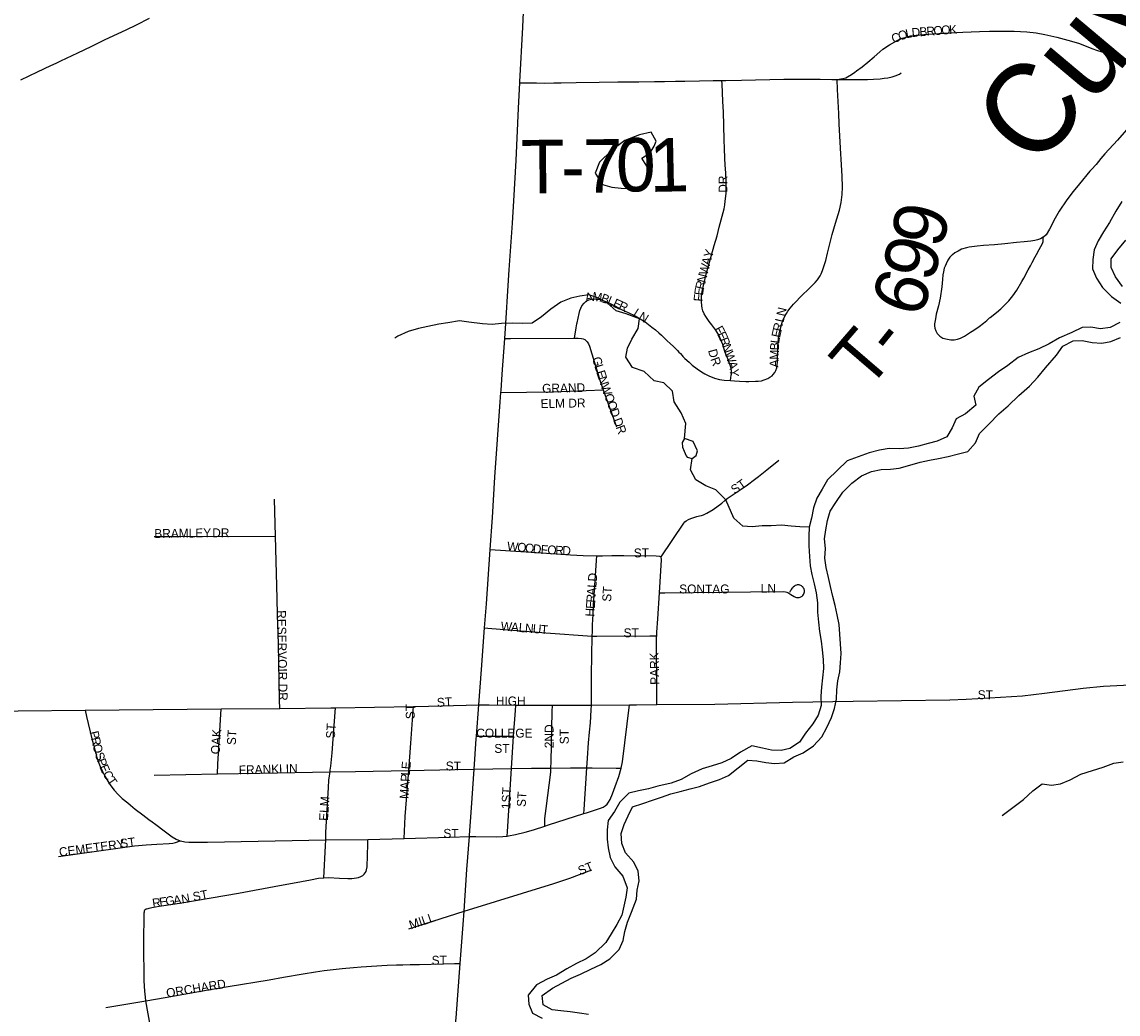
# Model space of a CAD drawing. Header units: feet. Extents: x 2113747 to 2516209, y 960708 to 1356798.
# Tile 200 of 253: x 2316803 to 2322958, y 1197073 to 1202646. Entities that reach past the tile are written whole.
import ezdxf

# ---------------------------------------------------------------- set-up
doc = ezdxf.new("R2010")
doc.units = ezdxf.units.FT
doc.header["$LTSCALE"] = 50
doc.header["$MEASUREMENT"] = 0
for name, color, linetype in [('0_Xref', 7, 'Continuous'), ('GM_X_City_Street', 251, 'Continuous'), ('GM_X_City_Street_Text', 251, 'Continuous'), ('GM_X_Major_River', 5, 'Continuous'), ('GM_X_Major_River_Text', 5, 'Continuous'), ('GM_X_Minor_Lake', 5, 'Continuous'), ('GM_X_Minor_River', 5, 'Continuous'), ('GM_X_State_Route', 1, 'Continuous'), ('GM_X_Township_Road', 4, 'Continuous'), ('GM_X_Township_Road_Text', 4, 'Continuous'), ('GM_X_Township_Subdivision', 4, 'Continuous'), ('GM_X_Township_Subdivision_Text', 4, 'Continuous')]:
    doc.layers.add(name, color=color, linetype=linetype)
doc.styles.add('Styledgn030', font='dgn030.shx')
doc.styles.add('Styledgn031', font='dgn031.shx')

# ---------------------------------------------------------------- blocks, each defined once
blk = doc.blocks.new('POR')
at = {"layer": 'GM_X_City_Street', "flags": 128}
for points in [[(2321932.8, 1200977.8), (2321927.4, 1200950.6), (2321927.4, 1200939.2), (2321929.1, 1200925.7), (2321934.8, 1200911.8), (2321942.5, 1200895.8), (2321956.8, 1200881.8), (2321974.7, 1200869.8), (2321999.7, 1200864), (2322018.4, 1200861), (2322037.3, 1200861), (2322055.9, 1200864), (2322073.9, 1200870.1), (2322096.6, 1200881.9), (2322118.4, 1200895.8), (2322129.1, 1200902.7), (2322149.1, 1200915.1), (2322178, 1200936.3), (2322202.7, 1200954.9), (2322220.6, 1200969.4), (2322236.9, 1200983.5)], [(2319904.8, 1200870.6), (2319909.3, 1200894.9), (2319913, 1200914.8), (2319915.3, 1200927.2), (2319919.7, 1200951), (2319920.8, 1200956.8)], [(2320302.7, 1200960.9), (2320340.9, 1200932.3), (2320360.6, 1200916.2), (2320378.8, 1200900.2), (2320393.9, 1200886), (2320407.6, 1200873), (2320425.3, 1200855.8), (2320442.4, 1200840.1), (2320461, 1200822.9), (2320484, 1200801), (2320492.4, 1200792.2), (2320500.1, 1200783.5), (2320510.2, 1200772), (2320514.9, 1200767.8), (2320525.8, 1200756.4), (2320548.9, 1200734.9), (2320566.8, 1200719.2), (2320594.6, 1200697), (2320618.7, 1200681), (2320637.6, 1200669), (2320660.1, 1200657.6), (2320692, 1200645.1), (2320719.1, 1200637.9), (2320747.1, 1200634.2), (2320781.6, 1200631.5)], [(2320781.6, 1200631.5), (2320785.6, 1200661.2), (2320786.6, 1200668), (2320787.1, 1200685.1), (2320784.8, 1200702), (2320778.6, 1200723.9), (2320767, 1200753.4), (2320759.9, 1200770.5), (2320750.6, 1200794.1), (2320739.1, 1200834.8), (2320728.4, 1200861.4), (2320716.5, 1200886.8), (2320698.8, 1200915), (2320677.7, 1200944.3), (2320661.6, 1200964.4)], [(2320781.6, 1200631.5), (2320804.1, 1200629.7), (2320832.7, 1200627.5), (2320867.4, 1200626), (2320885.6, 1200626), (2320921.4, 1200627.5), (2320937.8, 1200628.9), (2320956, 1200631.2), (2320970.3, 1200635), (2320990.7, 1200643.2), (2321002.9, 1200650.3), (2321015, 1200658.9), (2321021.6, 1200665.5), (2321030.2, 1200676.2), (2321037, 1200688.9), (2321042, 1200703.3), (2321044.7, 1200718.7), (2321045.7, 1200737.8), (2321045.6, 1200769), (2321046.7, 1200776.1), (2321046.9, 1200784), (2321046.8, 1200790.9), (2321047.9, 1200823.2), (2321049.5, 1200846), (2321050.3, 1200855.2), (2321050.5, 1200858.6), (2321051.5, 1200868), (2321055.1, 1200893), (2321060.4, 1200917.4), (2321070.2, 1200952.6), (2321076.5, 1200969)], [(2319513.9, 1200867.9), (2319546.1, 1200868.1), (2319904.8, 1200870.6)], [(2319904.8, 1200870.6), (2319925.7, 1200870.8), (2319945.2, 1200868.7), (2319954.6, 1200865.9), (2319963.3, 1200861.5), (2319971.1, 1200855.6), (2319977.7, 1200848.5), (2319984.6, 1200837.4), (2319989.5, 1200825.3), (2320050.1, 1200628.5), (2320066.5, 1200579.9)], [(2319492.3, 1200563.9), (2319780.8, 1200568.9), (2320066.5, 1200579.9)], [(2320066.5, 1200579.9), (2320141.5, 1200372.5)], [(2320393.1, 1199641.9), (2320519.2, 1199830.7), (2320525.3, 1199838.4), (2320532.7, 1199844.7), (2320546.3, 1199850.7), (2320559.4, 1199857.3), (2320581.1, 1199864.6), (2320593.3, 1199868.6), (2320607.3, 1199871.8), (2320618.8, 1199874.1), (2320629.9, 1199878), (2320649.4, 1199887.1), (2320685.1, 1199906.8), (2320733.3, 1199944), (2320750.8, 1199958.7), (2320763.8, 1199968.5), (2320785, 1199983.5), (2320841.5, 1200021.8), (2320876.4, 1200046.4), (2320916.3, 1200075.3), (2320939.6, 1200093.3), (2320985.2, 1200130.2), (2321053.7, 1200184.9)], [(2318226.5, 1199758.2), (2318221, 1199966.5)], [(2317545.2, 1199755.7), (2317681.3, 1199756.2), (2318226.5, 1199758.2)], [(2318250.5, 1198790.6), (2318249.6, 1198836), (2318243.1, 1199154.4), (2318238.5, 1199316.4), (2318235.9, 1199407.2), (2318226.5, 1199758.2)], [(2319432.7, 1199683.1), (2319748.7, 1199661.5), (2319883, 1199652), (2319954.7, 1199649.2), (2320029.6, 1199646.6), (2320031.5, 1199646.6)], [(2320005.5, 1199197), (2320005.9, 1199223.2), (2320007.5, 1199262.6), (2320008.8, 1199285.5), (2320010.2, 1199321.4), (2320012.3, 1199369.9), (2320029.7, 1199621.3), (2320031.5, 1199646.6)], [(2320031.5, 1199646.6), (2320063.5, 1199646.7), (2320115.8, 1199648.3), (2320158.9, 1199648.7), (2320183, 1199649.8), (2320365, 1199647.3), (2320383, 1199645), (2320393.1, 1199641.9)], [(2320382.8, 1199438.6), (2320394.7, 1199624.3), (2320393.1, 1199641.9)], [(2320382.8, 1199438.6), (2320412.2, 1199439), (2320894.3, 1199444.4), (2321078.2, 1199446.1), (2321091.2, 1199445.2), (2321097.8, 1199443.5), (2321103.8, 1199440.9), (2321120.3, 1199430.8), (2321139.6, 1199418.5), (2321146, 1199416), (2321152.1, 1199413.8), (2321158.4, 1199413), (2321163.1, 1199413.4), (2321168.1, 1199413.8), (2321173.5, 1199415), (2321177.4, 1199416.7), (2321180.4, 1199418.1), (2321184.4, 1199421.1), (2321187.9, 1199424.7), (2321191.7, 1199430), (2321194.1, 1199434.5), (2321195.7, 1199438.8), (2321197, 1199444.3), (2321196.9, 1199448.6), (2321196.8, 1199453.7), (2321195.9, 1199458.2), (2321194.6, 1199461.5), (2321193.1, 1199464.3), (2321190.7, 1199467.9), (2321187.6, 1199472.4), (2321183.5, 1199476), (2321180.1, 1199478.8), (2321175.9, 1199481.3), (2321171.2, 1199482.9), (2321166.6, 1199483.6), (2321161.5, 1199484.3), (2321156.8, 1199484.1), (2321151.7, 1199483.2), (2321145.4, 1199480.9), (2321140.3, 1199477.6), (2321134.5, 1199472.1), (2321131.1, 1199468.1), (2321126.9, 1199463), (2321123.1, 1199457.6), (2321120.6, 1199453.5), (2321117.5, 1199448.9), (2321113.2, 1199440.9)], [(2320367.2, 1199198.3), (2320368.1, 1199217.7), (2320373.5, 1199293.1), (2320382.8, 1199438.6)], [(2319401.2, 1199242.3), (2319419.6, 1199240.7), (2319744.6, 1199214), (2320005.5, 1199197)], [(2320005.5, 1199197), (2320032, 1199195.3), (2320329.3, 1199197.9), (2320367.2, 1199198.3)], [(2320368.9, 1198811.5), (2320368.7, 1198846.9), (2320366.9, 1199191.5), (2320367.2, 1199198.3)], [(2320000.4, 1198808.3), (2320001, 1198904.9), (2320001.9, 1198979.7), (2320005.5, 1199197)], [(2320368.9, 1198811.5), (2320694.5, 1198814.8), (2321129.3, 1198824.7), (2321470.2, 1198831.7), (2322013.3, 1198839.4), (2322105, 1198843.1), (2322236.1, 1198849.1), (2322420.8, 1198860.8), (2322545, 1198875.5), (2322761.4, 1198903.5), (2322877, 1198914.4), (2322989.5, 1198920.6), (2323161.3, 1198929.7), (2323258.9, 1198937.1), (2323272.7, 1198938.2)], [(2316337.9, 1198774.9), (2316403.2, 1198773.1), (2317157.5, 1198780.5)], [(2317157.5, 1198780.5), (2317921.7, 1198787.2)], [(2317157.5, 1198780.5), (2317166, 1198744), (2317196.1, 1198620.1), (2317205.8, 1198579.3), (2317211.3, 1198557.8), (2317217.1, 1198536.5), (2317223.3, 1198515.4), (2317229.6, 1198497.2), (2317235.3, 1198482.3), (2317242.6, 1198464.1), (2317254.4, 1198436.8), (2317267.7, 1198410.1), (2317284.1, 1198381.7), (2317302.3, 1198354.7), (2317320.4, 1198331.7), (2317342.5, 1198307.6), (2317366.4, 1198284.9), (2317396.4, 1198259.3), (2317411.6, 1198247), (2317439.2, 1198225.1), (2317482.4, 1198192.6), (2317515.2, 1198167.2), (2317533.4, 1198153.8), (2317554, 1198138), (2317600.7, 1198102.4), (2317645.5, 1198068.9), (2317669.6, 1198055.2), (2317692, 1198046.1)], [(2317901.8, 1198422.4), (2317903.3, 1198477.1), (2317921.7, 1198787.2)], [(2317921.7, 1198787.2), (2318250.5, 1198790.6)], [(2318250.5, 1198790.6), (2318537.2, 1198793.6), (2318562.8, 1198794.1)], [(2318533.1, 1198434.3), (2318534.5, 1198444), (2318536.6, 1198465.6), (2318544.3, 1198540.6), (2318556, 1198693.9), (2318562.8, 1198794.1)], [(2318562.8, 1198794.1), (2319002.1, 1198801.2)], [(2318975.9, 1198442.4), (2318986.7, 1198596), (2319000.4, 1198779), (2319002.1, 1198801.2)], [(2319002.1, 1198801.2), (2319014.8, 1198801.5), (2319368.6, 1198809.7)], [(2319368.6, 1198809.7), (2319425.6, 1198809.5), (2319575.7, 1198809)], [(2319563.9, 1198634.8), (2319573.6, 1198778), (2319575.7, 1198809)], [(2319575.7, 1198809), (2319782.3, 1198808.3)], [(2319772.9, 1198455.5), (2319774.4, 1198492.2), (2319781.2, 1198771.1), (2319782.3, 1198808.3)], [(2319782.3, 1198808.3), (2319945.4, 1198807.8), (2320000.4, 1198808.3)], [(2319975.3, 1198456.5), (2319978.7, 1198511.5), (2319984.5, 1198597.7), (2319989.7, 1198656.4), (2319994.7, 1198709.3), (2320000.2, 1198781.6), (2320000.4, 1198808.3)], [(2320000.4, 1198808.3), (2320214.5, 1198810.1)], [(2320168.7, 1198454.9), (2320175.1, 1198490.1), (2320214.5, 1198810.1)], [(2320214.5, 1198810.1), (2320254.3, 1198810.4), (2320368.9, 1198811.5)], [(2319355.5, 1198634.1), (2319563.9, 1198634.8)], [(2319552.1, 1198452.1), (2319563.9, 1198634.8)], [(2317545.5, 1198415.3), (2317901.8, 1198422.4)], [(2317901.8, 1198422.4), (2318139.2, 1198427.2), (2318533.1, 1198434.3)], [(2318508.8, 1198051.8), (2318510.1, 1198092.4), (2318523.5, 1198346.5), (2318526.3, 1198387.6), (2318529.7, 1198411.2), (2318533.1, 1198434.3)], [(2318533.1, 1198434.3), (2318675, 1198436.8), (2318975.9, 1198442.4)], [(2318948.5, 1198059.8), (2318955.6, 1198183), (2318975.9, 1198442.4)], [(2318975.9, 1198442.4), (2319236, 1198447.3), (2319342.1, 1198448.9)], [(2319342.1, 1198448.9), (2319552.1, 1198452.1)], [(2319527.5, 1198073), (2319529.2, 1198099.2), (2319552.1, 1198452.1)], [(2319552.1, 1198452.1), (2319664.9, 1198453.9), (2319772.9, 1198455.5)], [(2319739.6, 1198129.6), (2319739.8, 1198150.5), (2319739.8, 1198172.5), (2319746.8, 1198227.2), (2319771.9, 1198431.8), (2319772.9, 1198455.5)], [(2319772.9, 1198455.5), (2319882.4, 1198457.2), (2319975.3, 1198456.5)], [(2319959, 1198200.4), (2319960.7, 1198222.7), (2319975.3, 1198456.5)], [(2319959, 1198200.4), (2319972.3, 1198204.7), (2320050.9, 1198229.3), (2320066.6, 1198236.2), (2320078.3, 1198243.7), (2320088.6, 1198253.2), (2320097.1, 1198264.1), (2320105.3, 1198279.1), (2320118.2, 1198309.7), (2320135, 1198352.4), (2320155.1, 1198408.3), (2320168.7, 1198454.9)], [(2319975.3, 1198456.5), (2320005.6, 1198456.3), (2320139.9, 1198455.1), (2320168.7, 1198454.9)], [(2319739.6, 1198129.6), (2319759.9, 1198136.4), (2319959, 1198200.4)], [(2319527.5, 1198073), (2319535.6, 1198073.9), (2319574.5, 1198081.5), (2319628.8, 1198094.6), (2319676.2, 1198108), (2319739.6, 1198129.6)], [(2317007.6, 1197958.2), (2317435.6, 1198019.3), (2317500.9, 1198024.5), (2317559.9, 1198027.2), (2317628.8, 1198031.8), (2317649.3, 1198034.3), (2317664.4, 1198037), (2317692, 1198046.1)], [(2317692, 1198046.1), (2317693.7, 1198045.6), (2317716.6, 1198041.6), (2317739.1, 1198039.6), (2317762.6, 1198038.3), (2317845.1, 1198038.9), (2318508.8, 1198051.8)], [(2318498.6, 1197839.3), (2318524.1, 1197839.8), (2318586.4, 1197836.8), (2318632.4, 1197835.8), (2318655.4, 1197835.7), (2318668, 1197836.4), (2318680.9, 1197838.4), (2318693.6, 1197840.7), (2318705.7, 1197845.4), (2318716.9, 1197852.2), (2318724.2, 1197858.6), (2318730.4, 1197866.1), (2318735.1, 1197874.6), (2318738.3, 1197883.9), (2318740.8, 1197900.1), (2318745, 1198027.8), (2318746, 1198054.6)], [(2318498.6, 1197839.3), (2318507.7, 1198018.2), (2318508.8, 1198051.8)], [(2318508.8, 1198051.8), (2318746, 1198054.6)], [(2318746, 1198054.6), (2318948.5, 1198059.8)], [(2318948.5, 1198059.8), (2319206.3, 1198067.5), (2319316, 1198071)], [(2319316, 1198071), (2319351.4, 1198070.4), (2319466.4, 1198068.7), (2319502.7, 1198070.2), (2319527.5, 1198073)], [(2319285.6, 1197651.2), (2319790.3, 1197807.8), (2319878.6, 1197837.5), (2320002.9, 1197883.4)], [(2317500, 1197663.8), (2317504.5, 1197665.2), (2317510.8, 1197667), (2317517.3, 1197668.5), (2317532.8, 1197671.7), (2317574.1, 1197679.6), (2317699.9, 1197698.3), (2318019.3, 1197753.2), (2318248.3, 1197796.4), (2318322.4, 1197809.5), (2318423.8, 1197828), (2318468.7, 1197836.5), (2318498, 1197839.3), (2318498.6, 1197839.3)], [(2317498.8, 1197148.3), (2317498.6, 1197149.4), (2317494.3, 1197185.2), (2317492.9, 1197201.5), (2317489.9, 1197260.4), (2317487.1, 1197469.9), (2317489.9, 1197641.9), (2317490.3, 1197648.5), (2317491.5, 1197654.4), (2317493.4, 1197658.5), (2317496.2, 1197661.4), (2317500, 1197663.8)], [(2318974.7, 1197552.5), (2319285.6, 1197651.2)], [(2317498.8, 1197148.3), (2317606.9, 1197166.8), (2317849, 1197209.5), (2317960.7, 1197229), (2318191.2, 1197266.4), (2318271.7, 1197281.6), (2318381.1, 1197300.4), (2318451.7, 1197311.2), (2318499.8, 1197317.6), (2318600.5, 1197329.9), (2318665.5, 1197335.9), (2318707.6, 1197339.3), (2318853.3, 1197347.8), (2318905.2, 1197349.5), (2318941.2, 1197350.4), (2318983.7, 1197351.6), (2319036.1, 1197352.8), (2319232.6, 1197356.6), (2319263.8, 1197357.3)], [(2317274.4, 1197109.9), (2317498.8, 1197148.3)], [(2317613.4, 1196522.3), (2317544.9, 1196888.1), (2317498.8, 1197148.3)]]:
    blk.add_lwpolyline(points, dxfattribs=at)
at = {"layer": 'GM_X_Major_River', "flags": 128}
for points in [[(2322979, 1201637.8), (2322945.2, 1201583.4), (2322909.5, 1201519), (2322875.6, 1201466.7), (2322845.8, 1201416.3), (2322824, 1201366.1), (2322816.2, 1201311.8), (2322814.5, 1201259.6), (2322836.7, 1201207.6), (2322871.1, 1201153.6), (2322921.4, 1201103.6), (2322973.7, 1201065.8)], [(2322968.2, 1200957.4), (2322914.2, 1200929), (2322860.1, 1200922.7), (2322805.9, 1200932.4), (2322755.9, 1200930.2), (2322697.9, 1200901.8)], [(2321326, 1199845.2), (2321341.8, 1199897.4), (2321373.6, 1199947.8), (2321413.4, 1200004.1), (2321463.3, 1200054.6), (2321517.2, 1200097), (2321573.2, 1200121.4), (2321627.3, 1200131.7), (2321679.4, 1200134), (2321729.4, 1200140.2), (2321789.5, 1200156.6), (2321847.5, 1200172.9), (2321899.6, 1200185.2), (2321949.6, 1200193.5), (2322003.7, 1200205.9), (2322061.7, 1200220.2), (2322113.8, 1200232.5), (2322157.6, 1200282.9), (2322179.4, 1200335.2), (2322233.3, 1200387.6), (2322289.2, 1200444.1), (2322341, 1200490.6), (2322400.9, 1200547.1), (2322460.8, 1200599.5), (2322508.6, 1200650), (2322550.5, 1200702.4), (2322612.3, 1200774.9), (2322648.1, 1200825.3), (2322706.1, 1200855.7), (2322756.2, 1200855.9), (2322812.4, 1200846.2), (2322866.5, 1200842.4), (2322918.5, 1200850.7), (2322972.5, 1200873.1)], [(2322983.3, 1201160.1), (2322942.9, 1201214.1), (2322918.6, 1201266.2), (2322920.4, 1201316.4), (2322956.2, 1201366.7), (2323002.1, 1201421.1)], [(2322697.9, 1200901.8), (2322629.9, 1200871.3), (2322571.9, 1200838.9), (2322513.9, 1200810.6), (2322455.9, 1200788.2), (2322397.9, 1200761.8), (2322340, 1200717.3), (2322286.1, 1200680.9), (2322230.1, 1200638.5), (2322176.2, 1200594.1), (2322148.4, 1200543.8), (2322158.7, 1200493.6), (2322100.8, 1200445.2), (2322048.8, 1200416.8), (2322027, 1200366.5), (2321997.2, 1200316.2), (2321943.2, 1200291.9), (2321891.1, 1200277.5), (2321837.1, 1200263.2), (2321781, 1200252.9), (2321728.9, 1200248.6), (2321672.8, 1200250.3), (2321618.8, 1200240), (2321560.7, 1200225.7), (2321436.7, 1200180.9)], [(2321436.7, 1200180.9), (2321326.9, 1200074), (2321297.1, 1200021.6), (2321267.3, 1199971.3), (2321247.5, 1199917), (2321235.7, 1199858.8), (2321223.9, 1199808.5), (2321222.2, 1199758.3), (2321222.4, 1199704.1), (2321224.7, 1199643.9), (2321228.9, 1199591.8), (2321239.2, 1199541.7), (2321251.5, 1199489.5), (2321263.7, 1199439.4), (2321270, 1199383.3), (2321270.2, 1199331.1), (2321276.5, 1199274.9), (2321280.7, 1199222.8), (2321291, 1199168.6), (2321297.2, 1199118.5), (2321301.5, 1199064.3), (2321303.7, 1199014.1), (2321292.2, 1198909.7), (2321288.4, 1198859.5), (2321290.7, 1198807.4), (2321274.9, 1198753.1), (2321245, 1198702.8), (2321203.2, 1198650.4), (2321169.4, 1198600), (2321115.4, 1198565.6), (2321065.4, 1198553.3), (2321011.3, 1198555.1), (2320961.1, 1198566.9), (2320900.9, 1198580.6), (2320837, 1198544.1), (2320785, 1198509.8), (2320733, 1198485.4), (2320679, 1198467.1), (2320623, 1198450.7), (2320561, 1198422.3), (2320505, 1198391.9), (2320449, 1198369.6), (2320372.9, 1198353.1), (2320320.9, 1198338.8), (2320264.8, 1198326.5), (2320210.8, 1198314.2), (2320160.9, 1198263.7), (2320131.1, 1198211.4), (2320095.2, 1198161.1), (2320089.5, 1198108.8), (2320089.7, 1198056.6), (2320093.9, 1198006.5), (2320106.2, 1197952.4), (2320132.5, 1197900.3), (2320176.8, 1197848.4), (2320201.2, 1197782.3), (2320193.4, 1197730), (2320183.6, 1197679.8), (2320171.8, 1197629.6), (2320144, 1197577.2), (2320112.2, 1197524.9), (2320082.3, 1197474.6), (2320022.5, 1197418.1), (2319970.5, 1197383.7), (2319916.5, 1197357.3), (2319862.6, 1197326.9), (2319804.6, 1197292.5), (2319752.6, 1197270.2), (2319692.6, 1197237.8), (2319644.8, 1197179.3), (2319649, 1197129.2), (2319669.3, 1197079.1), (2319723.6, 1197051.3)], [(2319984, 1197070.7), (2319933.8, 1197078.4), (2319881.7, 1197086.2), (2319829.6, 1197092), (2319779.5, 1197097.7), (2319729.2, 1197125.6), (2319725, 1197177.7), (2319782.9, 1197218.2), (2319834.9, 1197246.5), (2319886.9, 1197274.9), (2319938.9, 1197297.2), (2319996.8, 1197325.6), (2320052.8, 1197352), (2320104.8, 1197384.4), (2320156.7, 1197436.8), (2320178.5, 1197487.1), (2320188.3, 1197537.3), (2320204.1, 1197589.6), (2320225.8, 1197645.9), (2320253.6, 1197718.3), (2320257.3, 1197768.5), (2320269.1, 1197822.7), (2320262.9, 1197876.9), (2320238.6, 1197926.9), (2320192.2, 1197978.9), (2320172, 1198031), (2320167.7, 1198087.1), (2320185.5, 1198137.4), (2320207.3, 1198187.7), (2320231.1, 1198238), (2320289.2, 1198256.4), (2320343.2, 1198274.7), (2320395.2, 1198291), (2320447.2, 1198311.3), (2320499.3, 1198323.6), (2320555.3, 1198338), (2320607.4, 1198352.3), (2320663.4, 1198372.7), (2320719.4, 1198391), (2320771.4, 1198413.4), (2320825.3, 1198455.8), (2320879.2, 1198500.2), (2320929.4, 1198496.4), (2320979.5, 1198486.6), (2321029.6, 1198480.9), (2321083.7, 1198485.2), (2321137.7, 1198517.6), (2321189.7, 1198539.9), (2321247.6, 1198580.3), (2321295.5, 1198630.8), (2321323.3, 1198683.1), (2321349.1, 1198739.4), (2321364.9, 1198789.7), (2321376.7, 1198841.9), (2321378.4, 1198894.1), (2321384.2, 1198944.3), (2321396, 1198996.6), (2321399.8, 1199046.7), (2321403.5, 1199098.9), (2321395, 1199207.3), (2321392.8, 1199261.4), (2321380.5, 1199315.6), (2321370.2, 1199367.7), (2321356, 1199419.8), (2321343.7, 1199475.9), (2321331.5, 1199526.1), (2321319.2, 1199582.2), (2321310.9, 1199634.3), (2321314.7, 1199688.6), (2321310.4, 1199742.7), (2321316.2, 1199792.9), (2321326, 1199845.2)]]:
    blk.add_lwpolyline(points, dxfattribs=at)
at = {"layer": 'GM_X_Minor_Lake'}
for p, q in [((2320167.1, 1201711.8), (2320241.3, 1201708.1)), ((2320522, 1200236), (2320532.7, 1200208.4))]:
    blk.add_line(p, q, dxfattribs=at)
at = {"layer": 'GM_X_Minor_Lake', "flags": 128}
for points in [[(2320241.3, 1201708.1), (2320311.3, 1201732.6), (2320327.1, 1201778.8), (2320331, 1201806.9), (2320284.6, 1201881), (2320330.5, 1201911.3), (2320352.4, 1201947.5), (2320364.3, 1201975.7), (2320336, 1202027.7), (2320270, 1202011.3), (2320187.9, 1201980.8), (2320114.1, 1201924.2), (2320046.2, 1201857.7), (2320022.5, 1201797.4), (2320062.8, 1201733.3), (2320115, 1201717.5), (2320167.1, 1201711.8)], [(2320532.7, 1200208.4), (2320538.8, 1200202.4), (2320566.9, 1200194.5), (2320588.8, 1200210.7), (2320596.7, 1200236.8), (2320572.5, 1200288.9), (2320524.3, 1200306.7), (2320510.4, 1200284.6), (2320512.5, 1200258.5), (2320522, 1200236)]]:
    blk.add_lwpolyline(points, dxfattribs=at)
at = {"layer": 'GM_X_Minor_River', "flags": 128}
for points in [[(2320524.3, 1200306.7), (2320531.6, 1200390.2), (2320505.6, 1200451.1), (2320465.2, 1200513.1), (2320456.9, 1200571.3), (2320406.6, 1200619.2), (2320352.5, 1200631), (2320296.1, 1200682.9), (2320231.9, 1200704.6), (2320193.5, 1200762.6), (2320203.3, 1200812.9), (2320227.1, 1200865.1), (2320262.9, 1200923.5), (2320270.7, 1200977.8), (2320196.4, 1201007.5), (2320140.2, 1201023.3), (2320089.9, 1201069.2), (2320039.7, 1201095), (2319985.5, 1201112.8), (2319935.5, 1201106.5), (2319885.4, 1201094.2), (2319829.4, 1201071.9), (2319773.5, 1201033.4), (2319719.6, 1200989), (2319667.6, 1200954.6), (2319611.5, 1200952.3), (2319557.4, 1200954.1), (2319495.3, 1200951.8), (2319443.2, 1200947.5), (2319389.1, 1200951.2), (2319312.9, 1200958.9), (2319260.8, 1200966.6), (2319194.7, 1200956.2), (2319144.6, 1200948), (2319082.5, 1200935.6), (2319030.5, 1200923.3), (2318972.5, 1200906.9), (2318914.5, 1200880.6), (2318896.5, 1200870.4)], [(2321223.9, 1199808.5), (2321171.8, 1199810.3), (2321121.7, 1199814), (2321067.6, 1199819.8), (2321009.5, 1199815.4), (2320959.4, 1199815.2), (2320903.3, 1199810.9), (2320851.2, 1199814.6), (2320800.9, 1199858.6), (2320756.3, 1199962.7), (2320700, 1200018.6), (2320643.7, 1200040.4), (2320587.5, 1200074.2), (2320557.2, 1200130.3), (2320566.9, 1200194.5)], [(2322307.5, 1198188.3), (2322427.3, 1198279.3), (2322479.2, 1198327.7), (2322531.1, 1198366.1), (2322585.3, 1198358.3), (2322635.3, 1198366.6), (2322689.3, 1198389), (2322749.3, 1198421.4), (2322815.3, 1198441.8), (2322875.4, 1198460.2), (2322935.4, 1198482.6), (2322987.5, 1198490.9)]]:
    blk.add_lwpolyline(points, dxfattribs=at)
at = {"layer": 'GM_X_State_Route', "flags": 128}
for points in [[(2319520.2, 1200952.6), (2319533.1, 1201166), (2319539.6, 1201254.3), (2319556.7, 1201516), (2319564.4, 1201640.4), (2319578, 1201867.7), (2319591.9, 1202162.5), (2319598.5, 1202303.6), (2319598.9, 1202310.1), (2319614.9, 1202616.1), (2319626.7, 1202871.4)], [(2319444.3, 1199862.4), (2319459, 1200088.5), (2319489.2, 1200513.2), (2319492.3, 1200563.9), (2319493.1, 1200575.4), (2319498.8, 1200667), (2319513.9, 1200867.9), (2319520.2, 1200952.6)], [(2319368.6, 1198809.7), (2319383.4, 1199009.2), (2319401.2, 1199242.3), (2319401.2, 1199242.8), (2319411.7, 1199376.9), (2319432.7, 1199683.1), (2319444.3, 1199862.4)], [(2319316, 1198071), (2319316.5, 1198077.8), (2319326.4, 1198231.7), (2319342.1, 1198448.9), (2319354.4, 1198619.1), (2319355.5, 1198634.1), (2319368.6, 1198809.7)], [(2319285.6, 1197651.2), (2319301.8, 1197886.1), (2319316, 1198071)], [(2319216.4, 1196810), (2319219.9, 1196834.2), (2319223.8, 1196872.4), (2319234.1, 1196980.4), (2319240.6, 1197052.3), (2319263.8, 1197357.3), (2319280.4, 1197577), (2319285.6, 1197651.2)]]:
    blk.add_lwpolyline(points, dxfattribs=at)
at = {"layer": 'GM_X_Township_Road', "flags": 128}
for points in [[(2316796.5, 1202321.8), (2316889.9, 1202366), (2316964.7, 1202401.4), (2316994.4, 1202414.9), (2317021, 1202427.3), (2317117.3, 1202473.5), (2317191.2, 1202508.5), (2317267, 1202544.8), (2317319, 1202569.3), (2317387.8, 1202602.3), (2317446, 1202630.4), (2317519.2, 1202667.5)], [(2321380.4, 1202322.8), (2321454.7, 1202323.7), (2321512, 1202322.7), (2321551.5, 1202323.7), (2321584.6, 1202324.8), (2321621.4, 1202326.7), (2321644.5, 1202329.7), (2321665.6, 1202332.7), (2321689.7, 1202337.7), (2321706.8, 1202343.7), (2321729.9, 1202352.7), (2321741.1, 1202359.9)], [(2319598.5, 1202303.6), (2319626.3, 1202303.6), (2319657.4, 1202303.6), (2319691.6, 1202303.2), (2319739.8, 1202303.1), (2319788.8, 1202303.8), (2319831.3, 1202303.6), (2319914.5, 1202305.4), (2320044, 1202307.4), (2320148.4, 1202309.3), (2320267.7, 1202310.3), (2320354.3, 1202311.2), (2320411.5, 1202312.2), (2320473.8, 1202313.2), (2320526, 1202314.2), (2320608.3, 1202316.1), (2320684.6, 1202317.1), (2320732.6, 1202317.5)], [(2320732.6, 1202317.5), (2320754.7, 1202317.6), (2320843.3, 1202319), (2321081.5, 1202324.1), (2321284.4, 1202323.9), (2321350, 1202322.8), (2321380.4, 1202322.8)], [(2321076.5, 1200969), (2321089.6, 1200996.3), (2321095.9, 1201007.6), (2321104.6, 1201021.3), (2321116.8, 1201037.8), (2321136, 1201061.8), (2321153.5, 1201080.2), (2321169.3, 1201096.3), (2321234.8, 1201159.3), (2321245.6, 1201170.7), (2321257, 1201182.1), (2321270.6, 1201197.9), (2321285.6, 1201220.7), (2321291.3, 1201232.2), (2321298.5, 1201250), (2321304.4, 1201266.4), (2321316.7, 1201306.8), (2321327, 1201348), (2321352.9, 1201451.6), (2321371.6, 1201516.7), (2321393, 1201588.1), (2321403.1, 1201632.4), (2321409.7, 1201677.3), (2321411, 1201718.3), (2321408.9, 1201779.1), (2321405.3, 1201843.4), (2321398.9, 1201937.8), (2321391.8, 1202073.7), (2321389.7, 1202131.6), (2321386.2, 1202199.5), (2321383.4, 1202266.7), (2321380.4, 1202322.8)], [(2322027.7, 1201338.1), (2322024.6, 1201335.5), (2322013.5, 1201324.4), (2322002.4, 1201307.3), (2321992.4, 1201288.3), (2321986.4, 1201274.2), (2321982.3, 1201262.2), (2321977.7, 1201243.3), (2321974.9, 1201225.4), (2321972.3, 1201198.9), (2321969.2, 1201158.8), (2321959.2, 1201095.5), (2321949.1, 1201051.3), (2321936.9, 1201004.5), (2321932.8, 1200977.8)]]:
    blk.add_lwpolyline(points, dxfattribs=at)
at = {"layer": 'GM_X_Township_Subdivision', "flags": 128}
for points in [[(2321380.4, 1202322.8), (2321412.3, 1202328.3), (2321428.7, 1202332.8), (2321439.7, 1202337.8), (2321460.8, 1202350.8), (2321479.4, 1202363.1), (2321489.9, 1202370.9), (2321520.3, 1202394.3), (2321553.3, 1202420.7), (2321588, 1202449.3), (2321620.5, 1202477.3), (2321637.5, 1202492.3), (2321674.6, 1202517.9), (2321703.7, 1202534.9), (2321716.9, 1202542.3), (2321746, 1202554.5), (2321769.1, 1202561.5), (2321793.2, 1202567.6), (2321824, 1202571.8), (2321867.1, 1202576.4), (2321980, 1202582.5), (2322086.4, 1202588.5), (2322179.8, 1202592.5), (2322236, 1202594.4), (2322306.3, 1202593.4), (2322374.6, 1202593.4), (2322445.9, 1202590.3), (2322498.1, 1202584.3), (2322547.3, 1202576.2), (2322614.5, 1202560.1), (2322654.7, 1202550.1), (2322697.4, 1202538.5), (2322740.9, 1202524.2), (2322782.2, 1202508.8), (2322816.4, 1202495.8), (2322837.4, 1202487.7), (2322866.5, 1202477.6), (2322891.6, 1202469.6), (2322916.2, 1202463.7), (2322940, 1202460.4), (2322966.2, 1202458.9)], [(2323006.4, 1202040.5), (2322955, 1201982.6), (2322884.8, 1201905.7), (2322861.3, 1201878.7), (2322834.5, 1201846.1), (2322808.8, 1201816.8), (2322800.3, 1201807), (2322741.3, 1201737.5), (2322706.6, 1201694.1), (2322671, 1201647.2), (2322626.8, 1201582.6), (2322605, 1201544), (2322573.8, 1201482.8), (2322553.8, 1201450.6), (2322539.7, 1201437.6), (2322537.7, 1201436.5)], [(2320661.6, 1200964.4), (2320644.1, 1200990.8), (2320634.1, 1201007.3), (2320627, 1201023), (2320622.7, 1201038), (2320620.6, 1201051.6), (2320618.4, 1201076.6), (2320619.2, 1201103.8), (2320623.5, 1201132.4), (2320632.1, 1201172.4), (2320646.4, 1201236.8), (2320660, 1201283.9), (2320675.1, 1201336.1), (2320690.8, 1201390.5), (2320706.6, 1201444.1), (2320718.8, 1201493.4), (2320745.3, 1201595.7), (2320749.6, 1201618.5), (2320752.4, 1201640), (2320756.7, 1201682.9), (2320757.5, 1201709.3), (2320757.2, 1201733.1), (2320756.7, 1201749.2), (2320755.4, 1201797.3), (2320752.3, 1201843.3), (2320750.4, 1201878.8), (2320747.6, 1201936.7), (2320746.9, 1201981.7), (2320744.8, 1202066.9), (2320741.9, 1202139.1), (2320739.1, 1202200.5), (2320734.2, 1202296.4), (2320732.6, 1202317.5)], [(2322537.7, 1201436.5), (2322522.6, 1201428.6), (2322506.5, 1201422.6), (2322490.5, 1201418.6), (2322469.2, 1201415.3), (2322430.2, 1201410.6), (2322387.3, 1201406.4), (2322322.8, 1201399.7), (2322265, 1201394.3), (2322202.3, 1201389.6), (2322167.1, 1201386.6), (2322122.9, 1201381), (2322106.9, 1201377.6), (2322078.8, 1201369.6), (2322059.7, 1201359.5), (2322041.6, 1201349.5), (2322027.7, 1201338.1)], [(2322236.9, 1200983.5), (2322240.2, 1200985.9), (2322275.3, 1201014.9), (2322300.2, 1201034.9), (2322324.4, 1201059.3), (2322344.7, 1201080.2), (2322367.8, 1201108.4), (2322388.9, 1201139.8), (2322418.3, 1201188.8), (2322428.4, 1201206.2), (2322453.7, 1201253.3), (2322465.9, 1201275.3), (2322476.3, 1201294.5), (2322493.2, 1201326.8), (2322500.5, 1201340.5), (2322515.6, 1201368.1), (2322534.8, 1201402.2), (2322537.7, 1201413.5), (2322537.7, 1201436.5)], [(2319920.8, 1200956.8), (2319931.3, 1201009), (2319935.6, 1201024.8), (2319940.6, 1201038.4), (2319947.3, 1201051.4), (2319959.4, 1201066.8), (2319972, 1201077.3), (2319986.4, 1201085), (2320002, 1201089.8), (2320018.3, 1201091.4), (2320037.8, 1201089.9), (2320056.8, 1201085), (2320099.2, 1201067.7), (2320128.6, 1201053), (2320173, 1201029.7), (2320207.3, 1201013.2), (2320245.9, 1200994.6), (2320302.7, 1200960.9)]]:
    blk.add_lwpolyline(points, dxfattribs=at)
at = {"layer": 'GM_X_City_Street_Text', "char_height": 50, "attachment_point": 7, "line_spacing_factor": 0.8, "style": 'Styledgn030'}
for s, insert, rotation in [('{\\Fdgn000|c0;\\C256;L}', (2321079.1, 1200955.5), 76.82516), ('{\\Fdgn000|c0;\\C256;N}', (2321087.2, 1200989.7), 76.8361), ('{\\Fdgn000|c0;\\C256;F}', (2320689.7, 1200922.2), 298.32482), ('{\\Fdgn000|c0;\\C256;R}', (2321067.1, 1200904.1), 76.84153), ('{\\Fdgn000|c0;\\C256;E}', (2320705.7, 1200892.7), 295.17205), ('{\\Fdgn000|c0;\\C256;R}', (2320720, 1200862.4), 291.87809), ('{\\Fdgn000|c0;\\C256;L}', (2321054.9, 1200837.6), 82.05148), ('{\\Fdgn000|c0;\\C256;E}', (2321059.4, 1200869.9), 77.18967), ('{\\Fdgn000|c0;\\C256;D}', (2320655.2, 1200801.4), 284.72021), ('{\\Fdgn000|c0;\\C256;N}', (2320734.2, 1200827.1), 288.89807), ('{\\Fdgn000|c0;\\C256;W}', (2320748.3, 1200785.9), 288.08932), ('{\\Fdgn000|c0;\\C256;M}', (2321051.6, 1200748.3), 87.94158), ('{\\Fdgn000|c0;\\C256;B}', (2321053.5, 1200800.8), 87.52204), ('{\\Fdgn000|c0;\\C256;G}', (2320003, 1200756), 287.60564), ('{\\Fdgn000|c0;\\C256;R}', (2320668.3, 1200752.7), 290.00934), ('{\\Fdgn000|c0;\\C256;A}', (2321051, 1200704.9), 89.19122), ('{\\Fdgn000|c0;\\C256;L}', (2320016.3, 1200714), 287.62296), ('{\\Fdgn000|c0;\\C256;E}', (2320026.9, 1200680.5), 287.59688), ('{\\Fdgn000|c0;\\C256;A}', (2320765.8, 1200732.4), 286.32665), ('{\\Fdgn000|c0;\\C256;Y}', (2320777, 1200697.1), 272.82094), ('{\\Fdgn000|c0;\\C256;GRAND}', (2319724.3, 1200561.9), 1.17188), ('{\\Fdgn000|c0;\\C256;N}', (2320037.6, 1200646.9), 287.61521), ('{\\Fdgn000|c0;\\C256;W}', (2320051.4, 1200603.4), 288.98652), ('{\\Fdgn000|c0;\\C256;O}', (2320070.6, 1200547.6), 290.40855), ('{\\Fdgn000|c0;\\C256;ELM DR}', (2319715.5, 1200476.8), 1.09729), ('{\\Fdgn000|c0;\\C256;O}', (2320086, 1200506.3), 290.45874), ('{\\Fdgn000|c0;\\C256;D}', (2320101.4, 1200465.1), 290.45372), ('{\\Fdgn000|c0;\\C256;D}', (2320121.4, 1200411.4), 290.45874), ('{\\Fdgn000|c0;\\C256;R}', (2320136.7, 1200370.2), 290.47272), ('{\\Fdgn000|c0;\\C256;ST}', (2320805.8, 1199991.1), 34.70215), ('{\\Fdgn000|c0;\\C256;BRAMLEY}', (2317546.2, 1199747.2), 0.81953), ('{\\Fdgn000|c0;\\C256;DR}', (2317871.3, 1199751.6), 0.00001), ('{\\Fdgn000|c0;\\C256;W}', (2319525.1, 1199677.5), 354.42658), ('{\\Fdgn000|c0;\\C256;O}', (2319582, 1199671.9), 354.41772), ('{\\Fdgn000|c0;\\C256;O}', (2319625.8, 1199667.7), 354.41772), ('{\\Fdgn000|c0;\\C256;D}', (2319669.6, 1199663.4), 354.41772), ('{\\Fdgn000|c0;\\C256;F}', (2319714.2, 1199659), 355.07639), ('{\\Fdgn000|c0;\\C256;O}', (2319752.3, 1199655.8), 357.51582), ('{\\Fdgn000|c0;\\C256;R}', (2319797, 1199653.9), 358.11689), ('{\\Fdgn000|c0;\\C256;D}', (2319836.6, 1199652.6), 358.09813), ('{\\Fdgn000|c0;\\C256;ST}', (2320238.5, 1199637.9), 0.00001), ('{\\Fdgn000|c0;\\C256;D}', (2320030.6, 1199501.5), 85.69154), ('{\\Fdgn000|c0;\\C256;A}', (2320024.6, 1199422.5), 85.66833), ('{\\Fdgn000|c0;\\C256;L}', (2320027.9, 1199466.3), 85.68535), ('{\\Fdgn000|c0;\\C256;ST}', (2320111.5, 1199388.4), 86.42535), ('{\\Fdgn000|c0;\\C256;SONTAG}', (2320493.7, 1199435.5), 0.00001), ('{\\Fdgn000|c0;\\C256;LN}', (2320951.3, 1199439.8), 0.00001), ('{\\Fdgn000|c0;\\C256;E}', (2320019.1, 1199347.9), 85.78982), ('{\\Fdgn000|c0;\\C256;R}', (2320021.6, 1199383), 85.69813), ('{\\Fdgn000|c0;\\C256;RESERVOIR DR}', (2318233.9, 1199341.3), 271.14472), ('{\\Fdgn000|c0;\\C256;H}', (2320016.8, 1199304.6), 86.96079), ('{\\Fdgn000|c0;\\C256;W}', (2319489.9, 1199228.7), 355.11909), ('{\\Fdgn000|c0;\\C256;A}', (2319546.9, 1199223.8), 355.12019), ('{\\Fdgn000|c0;\\C256;L}', (2319590.8, 1199220.1), 355.1048), ('{\\Fdgn000|c0;\\C256;N}', (2319625.9, 1199217.1), 355.11648), ('{\\Fdgn000|c0;\\C256;U}', (2319669.7, 1199213.3), 355.12019), ('{\\Fdgn000|c0;\\C256;T}', (2319714.6, 1199209.5), 355.93655), ('{\\Fdgn000|c0;\\C256;ST}', (2320181.3, 1199189.1), 0.00001), ('{\\Fdgn000|c0;\\C256;PARK}', (2320382, 1198923.5), 91.54737), ('{\\Fdgn000|c0;\\C256;ST}', (2322170.1, 1198841.5), 0.00001), ('{\\Fdgn000|c0;\\C256;ST}', (2319134.6, 1198797.5), 3.57463), ('{\\Fdgn000|c0;\\C256;HIGH}', (2319464.1, 1198806.3), 0.00001), ('{\\Fdgn000|c0;\\C256;ST}', (2319009.2, 1198729.8), 90), ('{\\Fdgn000|c0;\\C256;P}', (2317182.4, 1198657.7), 282.5051), ('{\\Fdgn000|c0;\\C256;OAK}', (2317913.6, 1198531.3), 86.18833), ('{\\Fdgn000|c0;\\C256;ST}', (2318003.9, 1198583.1), 86.42621), ('{\\Fdgn000|c0;\\C256;ST}', (2318560.4, 1198619.3), 86.42621), ('{\\Fdgn000|c0;\\C256;COLLEGE}', (2319354.1, 1198625.9), 0.00001), ('{\\Fdgn000|c0;\\C256;2ND}', (2319788, 1198566.9), 90), ('{\\Fdgn000|c0;\\C256;ST}', (2319874, 1198588.9), 90), ('{\\Fdgn000|c0;\\C256;R}', (2317190.1, 1198623.3), 282.51852), ('{\\Fdgn000|c0;\\C256;O}', (2317198.6, 1198584.6), 282.52136), ('{\\Fdgn000|c0;\\C256;ST}', (2319455.3, 1198539.8), 0.00001), ('{\\Fdgn000|c0;\\C256;S}', (2317210.2, 1198534.4), 288.57626), ('{\\Fdgn000|c0;\\C256;P}', (2317222.3, 1198498.5), 290.76551), ('{\\Fdgn000|c0;\\C256;E}', (2317236.2, 1198462.3), 293.67924), ('{\\Fdgn000|c0;\\C256;FRANKLIN}', (2318021.1, 1198419.1), 1.63568), ('{\\Fdgn000|c0;\\C256;E}', (2318983.4, 1198446.4), 84.71898), ('{\\Fdgn000|c0;\\C256;ST}', (2319182.5, 1198441.1), 0.00001), ('{\\Fdgn000|c0;\\C256;C}', (2317253.7, 1198423.3), 299.73565), ('{\\Fdgn000|c0;\\C256;T}', (2317276.7, 1198383.5), 304.85287), ('{\\Fdgn000|c0;\\C256;P}', (2318979.3, 1198377.2), 86.88381), ('{\\Fdgn000|c0;\\C256;L}', (2318981.2, 1198412), 86.22771), ('{\\Fdgn000|c0;\\C256;A}', (2318976.9, 1198333.3), 86.89652), ('{\\Fdgn000|c0;\\C256;1ST}', (2319546, 1198223.4), 87.51208), ('{\\Fdgn000|c0;\\C256;ELM}', (2318520.8, 1198157.3), 86.04937), ('{\\Fdgn000|c0;\\C256;M}', (2318974, 1198280.6), 86.88381), ('{\\Fdgn000|c0;\\C256;ST}', (2319631.9, 1198235.6), 86.42535), ('{\\Fdgn000|c0;\\C256;ST}', (2319169.3, 1198062.7), 0.00001), ('{\\Fdgn000|c0;\\C256;CEMETERY}', (2317014.3, 1197957.1), 7.59331), ('{\\Fdgn000|c0;\\C256;ST}', (2317357.4, 1198005.5), 7.1351), ('{\\Fdgn000|c0;\\C256;ST}', (2319937.6, 1197852), 21.80392), ('{\\Fdgn000|c0;\\C256;R}', (2317537.9, 1197671.1), 7.72142), ('{\\Fdgn000|c0;\\C256;E}', (2317577.2, 1197676.4), 7.73699), ('{\\Fdgn000|c0;\\C256;G}', (2317612, 1197681.2), 7.71595), ('{\\Fdgn000|c0;\\C256;A}', (2317656.1, 1197687.1), 8.0782), ('{\\Fdgn000|c0;\\C256;N}', (2317701.8, 1197693.7), 9.86664), ('{\\Fdgn000|c0;\\C256;ST}', (2317767, 1197706.4), 10.6147), ('{\\Fdgn000|c0;\\C256;MILL}', (2318986.8, 1197548.2), 18.97422), ('{\\Fdgn000|c0;\\C256;ST}', (2319103.3, 1197349.9), 0.00001), ('{\\Fdgn000|c0;\\C256;ORCHARD}', (2317617.3, 1197165.2), 9.32155)]:
    blk.add_mtext(s, dxfattribs=dict(at, insert=insert, rotation=rotation))
at = {"layer": 'GM_X_Major_River_Text', "insert": (2322612.9, 1201711.1), "char_height": 500.275, "attachment_point": 7, "rotation": 49.97294, "line_spacing_factor": 0.8, "style": 'Styledgn031'}
blk.add_mtext('{\\Fdgn000|c0;\\C256;Cuyahoga}', dxfattribs=at)
at = {"layer": 'GM_X_Township_Road_Text', "char_height": 300, "attachment_point": 7, "line_spacing_factor": 0.8, "style": 'Styledgn030'}
for s, insert, rotation in [('{\\Fdgn000|c0;\\C256;T}', (2319606.7, 1201682.9), 0.57855), ('{\\Fdgn000|c0;\\C256;7}', (2319954.6, 1201686.4), 0.62761), ('{\\Fdgn000|c0;\\C256;0}', (2320140.4, 1201688.5), 0.76078), ('{\\Fdgn000|c0;\\C256;1}', (2320328.8, 1201691), 1.25113), ('{\\Fdgn000|c0;\\C256;-}', (2319831.2, 1201685.1), 0.58835), ('{\\Fdgn000|c0;\\C256;9}', (2321972.7, 1201365.4), 76.37288), ('{\\Fdgn000|c0;\\C256;9}', (2321920.5, 1201174.8), 74.64246), ('{\\Fdgn000|c0;\\C256;6}', (2321851, 1200972.8), 70.76478), ('{\\Fdgn000|c0;\\C256;T}', (2321548.3, 1200569.2), 49.31317), ('{\\Fdgn000|c0;\\C256;-}', (2321703.6, 1200750.1), 51.20367)]:
    blk.add_mtext(s, dxfattribs=dict(at, insert=insert, rotation=rotation))
at = {"layer": 'GM_X_Township_Subdivision_Text', "char_height": 50, "attachment_point": 7, "line_spacing_factor": 0.8, "style": 'Styledgn030'}
for s, insert, rotation in [('{\\Fdgn000|c0;\\C256;C}', (2321697.4, 1202524.7), 22.08554), ('{\\Fdgn000|c0;\\C256;O}', (2321733.7, 1202539.4), 21.24937), ('{\\Fdgn000|c0;\\C256;L}', (2321770, 1202554), 11.72259), ('{\\Fdgn000|c0;\\C256;D}', (2321801.5, 1202560.7), 6.06506), ('{\\Fdgn000|c0;\\C256;B}', (2321844.3, 1202565.2), 4.205), ('{\\Fdgn000|c0;\\C256;R}', (2321883.7, 1202568.1), 4.0095), ('{\\Fdgn000|c0;\\C256;O}', (2321923.2, 1202570.9), 4.02092), ('{\\Fdgn000|c0;\\C256;O}', (2321967.1, 1202574), 4.02092), ('{\\Fdgn000|c0;\\C256;K}', (2322011, 1202577.1), 4.02092), ('{\\Fdgn000|c0;\\C256;DR}', (2320764.8, 1201686.6), 90), ('{\\Fdgn000|c0;\\C256;Y}', (2320677.6, 1201316.8), 73.32797), ('{\\Fdgn000|c0;\\C256;A}', (2320665.5, 1201274.8), 73.96452), ('{\\Fdgn000|c0;\\C256;N}', (2320640.3, 1201177.7), 75.52902), ('{\\Fdgn000|c0;\\C256;W}', (2320651.3, 1201220.2), 75.41731), ('{\\Fdgn000|c0;\\C256;R}', (2320631.2, 1201139.6), 76.49387), ('{\\Fdgn000|c0;\\C256;A}', (2319969.9, 1201071.8), 11.5757), ('{\\Fdgn000|c0;\\C256;M}', (2320003.3, 1201080.3), 352.73038), ('{\\Fdgn000|c0;\\C256;B}', (2320049.5, 1201075.1), 340.43603), ('{\\Fdgn000|c0;\\C256;L}', (2320085.1, 1201062.5), 336.95565), ('{\\Fdgn000|c0;\\C256;F}', (2320624, 1201074.2), 85.29534), ('{\\Fdgn000|c0;\\C256;E}', (2320626.7, 1201107.5), 81.74622), ('{\\Fdgn000|c0;\\C256;E}', (2320116.8, 1201049), 335.48821), ('{\\Fdgn000|c0;\\C256;R}', (2320148.6, 1201034.5), 335.08579), ('{\\Fdgn000|c0;\\C256;L}', (2320230.6, 1200998.1), 327.56024), ('{\\Fdgn000|c0;\\C256;N}', (2320261.1, 1200978.7), 328.32395)]:
    blk.add_mtext(s, dxfattribs=dict(at, insert=insert, rotation=rotation))

msp = doc.modelspace()

# ---------------------------------------------------------------- block references
at = {"layer": '0_Xref'}
msp.add_blockref('POR', (0, 0), dxfattribs=at)

doc.saveas('drawing.dxf')
